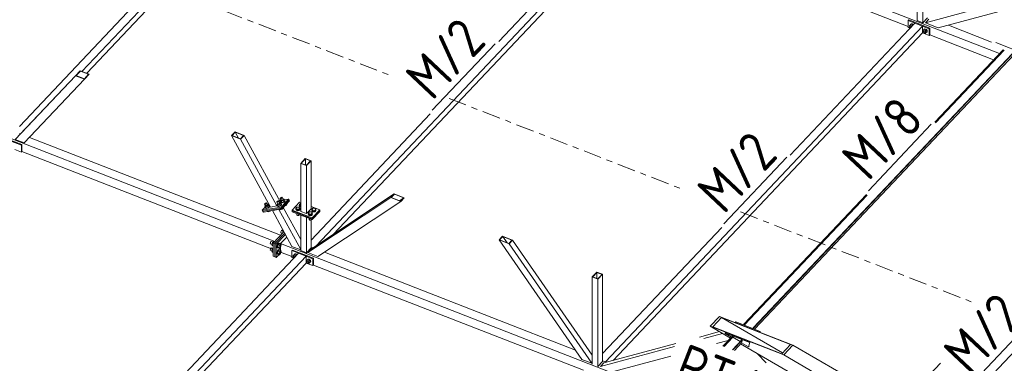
# Model space of a CAD drawing. Header units: millimetres. Extents: x -681 to 506, y -45 to 794.
# Tile 242 of 256: x 110 to 208, y 288 to 322. Entities that reach past the tile are written whole.
import ezdxf

# ---------------------------------------------------------------- set-up
doc = ezdxf.new("R2010")
doc.units = ezdxf.units.MM
doc.header["$LTSCALE"] = 0.6
doc.linetypes.add('XKITLINE00', pattern=[0])
doc.linetypes.add('XKITLINE03', pattern=[6, 3, -1, 1, -1])
for name, color, linetype, lineweight in [('Bolt', 7, 'Continuous', 0), ('Part', 2, 'Continuous', 0), ('PartMark', 3, 'Continuous', 0), ('S-GRID', 1, 'Continuous', 0)]:
    doc.layers.add(name, color=color, linetype=linetype, lineweight=lineweight)
doc.styles.add('ISOCPEUR', font='ISOCPEUR.TTF')

msp = doc.modelspace()

# ---------------------------------------------------------------- linework, layer by layer
at = {"layer": 'Bolt', "color": 3, "linetype": 'XKITLINE00', "lineweight": 0}
for p, q in [((198.429, 321.079), (198.511, 321.175)), ((198.458, 321.022), (198.429, 321.079)), ((198.452, 321.003), (198.465, 321.041)), ((198.465, 320.956), (198.452, 321.003)), ((198.465, 321.041), (198.511, 321.09)), ((198.465, 321.041), (198.499, 321.058)), ((198.499, 320.911), (198.465, 320.956)), ((198.499, 321.058), (198.547, 321.051)), ((198.51, 321.181), (198.533, 321.251)), ((198.511, 321.175), (198.51, 321.181)), ((198.511, 321.175), (198.603, 321.272)), ((198.675, 321.11), (198.511, 321.175)), ((198.533, 321.251), (198.597, 321.283)), ((198.533, 321.251), (198.55, 321.269)), ((198.547, 321.051), (198.594, 321.021)), ((198.615, 321.302), (198.55, 321.269)), ((198.594, 321.021), (198.627, 320.979)), ((198.597, 321.283), (198.685, 321.27)), ((198.768, 321.208), (198.603, 321.272)), ((198.703, 321.288), (198.615, 321.302)), ((198.675, 321.11), (198.768, 321.208)), ((198.702, 321.058), (198.675, 321.11)), ((198.685, 321.27), (198.773, 321.215)), ((198.79, 321.233), (198.703, 321.288)), ((198.795, 321.156), (198.768, 321.208)), ((198.773, 321.215), (198.808, 321.17)), ((198.825, 321.188), (198.79, 321.233)), ((198.539, 320.886), (198.499, 320.911)), ((199.758, 320.56), (199.841, 320.656)), ((199.788, 320.503), (199.758, 320.56)), ((199.782, 320.484), (199.795, 320.522)), ((199.795, 320.437), (199.782, 320.484)), ((199.795, 320.522), (199.841, 320.571)), ((199.795, 320.522), (199.829, 320.54)), ((199.829, 320.392), (199.795, 320.437)), ((199.829, 320.54), (199.877, 320.532)), ((199.877, 320.362), (199.829, 320.392)), ((199.839, 320.662), (199.863, 320.732)), ((199.841, 320.656), (199.839, 320.662)), ((199.841, 320.656), (199.933, 320.754)), ((199.841, 320.656), (200.005, 320.592)), ((199.863, 320.732), (199.927, 320.765)), ((199.863, 320.732), (199.88, 320.75)), ((199.877, 320.532), (199.924, 320.503)), ((199.924, 320.355), (199.877, 320.362)), ((199.945, 320.783), (199.88, 320.75)), ((199.924, 320.503), (199.959, 320.458)), ((199.959, 320.373), (199.924, 320.355)), ((199.927, 320.765), (200.015, 320.751)), ((200.097, 320.689), (199.933, 320.754)), ((199.939, 320.362), (200.005, 320.336)), ((200.032, 320.77), (199.945, 320.783)), ((199.959, 320.458), (199.972, 320.41)), ((199.959, 320.373), (200.005, 320.422)), ((199.972, 320.41), (199.959, 320.373)), ((200.005, 320.592), (200.097, 320.689)), ((200.005, 320.592), (200.087, 320.432)), ((200.005, 320.336), (200.097, 320.434)), ((200.005, 320.336), (200.087, 320.432)), ((200.015, 320.751), (200.103, 320.696)), ((200.12, 320.714), (200.032, 320.77)), ((200.087, 320.432), (200.18, 320.53)), ((200.103, 320.423), (200.089, 320.425)), ((200.18, 320.53), (200.097, 320.689)), ((200.097, 320.434), (200.18, 320.53)), ((200.103, 320.696), (200.167, 320.613)), ((200.167, 320.456), (200.103, 320.423)), ((200.185, 320.632), (200.12, 320.714)), ((200.167, 320.613), (200.191, 320.525)), ((200.191, 320.525), (200.167, 320.456)), ((200.167, 320.456), (200.185, 320.474)), ((200.208, 320.544), (200.185, 320.632)), ((200.185, 320.474), (200.208, 320.544)), ((134.349, 303.364), (134.367, 303.393)), ((134.357, 303.347), (134.349, 303.364)), ((134.39, 303.345), (134.357, 303.347)), ((134.472, 303.136), (134.357, 303.347)), ((134.367, 303.393), (134.406, 303.425)), ((134.438, 303.36), (134.39, 303.345)), ((134.406, 303.425), (134.457, 303.453)), ((134.489, 303.387), (134.438, 303.36)), ((134.457, 303.453), (134.505, 303.467)), ((134.528, 303.42), (134.489, 303.387)), ((134.505, 303.467), (134.538, 303.466)), ((134.546, 303.448), (134.528, 303.42)), ((134.538, 303.466), (134.546, 303.448)), ((134.653, 303.255), (134.538, 303.466)), ((135.561, 303.563), (135.579, 303.592)), ((135.569, 303.546), (135.561, 303.563)), ((135.602, 303.544), (135.569, 303.546)), ((135.684, 303.334), (135.569, 303.546)), ((135.579, 303.592), (135.618, 303.624)), ((135.65, 303.559), (135.602, 303.544)), ((135.659, 303.38), (135.603, 303.321)), ((135.603, 303.321), (135.674, 303.288)), ((135.683, 303.174), (135.603, 303.321)), ((135.618, 303.624), (135.669, 303.651)), ((135.701, 303.586), (135.65, 303.559)), ((135.669, 303.651), (135.717, 303.666)), ((135.846, 303.361), (135.674, 303.288)), ((135.74, 303.618), (135.701, 303.586)), ((135.717, 303.666), (135.75, 303.665)), ((135.758, 303.647), (135.74, 303.618)), ((135.75, 303.665), (135.758, 303.647)), ((135.865, 303.453), (135.75, 303.665)), ((135.846, 303.488), (135.874, 303.5)), ((135.945, 303.467), (135.846, 303.361)), ((135.846, 303.361), (135.926, 303.214)), ((135.874, 303.5), (135.945, 303.467)), ((135.906, 303.93), (135.924, 303.958)), ((135.915, 303.912), (135.906, 303.93)), ((135.948, 303.911), (135.915, 303.912)), ((136.03, 303.701), (135.915, 303.912)), ((135.924, 303.958), (135.964, 303.991)), ((135.926, 303.214), (136.025, 303.32)), ((135.945, 303.467), (136.025, 303.32)), ((135.996, 303.925), (135.948, 303.911)), ((136.005, 303.747), (135.949, 303.687)), ((135.949, 303.687), (136.02, 303.654)), ((136.029, 303.54), (135.949, 303.687)), ((135.964, 303.991), (136.015, 304.018)), ((136.046, 303.953), (135.996, 303.925)), ((136.037, 303.325), (136.004, 303.271)), ((136.005, 303.358), (136.021, 303.357)), ((136.015, 304.018), (136.063, 304.033)), ((136.017, 303.536), (136.025, 303.548)), ((136.033, 303.503), (136.017, 303.536)), ((136.191, 303.727), (136.02, 303.654)), ((136.02, 303.654), (136.1, 303.507)), ((136.021, 303.357), (136.037, 303.325)), ((136.036, 303.329), (136.021, 303.357)), ((136.029, 303.54), (136.1, 303.507)), ((136.093, 303.5), (136.033, 303.503)), ((136.048, 303.476), (136.033, 303.503)), ((136.052, 303.297), (136.036, 303.329)), ((136.086, 303.985), (136.046, 303.953)), ((136.048, 303.476), (136.108, 303.473)), ((136.063, 304.033), (136.096, 304.031)), ((136.104, 304.014), (136.086, 303.985)), ((136.182, 303.528), (136.093, 303.5)), ((136.096, 304.031), (136.104, 304.014)), ((136.21, 303.82), (136.096, 304.031)), ((136.1, 303.507), (136.271, 303.58)), ((136.108, 303.473), (136.197, 303.5)), ((136.276, 303.578), (136.182, 303.528)), ((136.291, 303.833), (136.191, 303.727)), ((136.191, 303.727), (136.271, 303.58)), ((136.192, 303.854), (136.22, 303.866)), ((136.197, 303.5), (136.291, 303.55)), ((136.22, 303.866), (136.291, 303.833)), ((136.271, 303.58), (136.371, 303.686)), ((136.35, 303.638), (136.276, 303.578)), ((136.291, 303.833), (136.371, 303.686)), ((136.291, 303.55), (136.365, 303.61)), ((136.35, 303.724), (136.367, 303.723)), ((136.383, 303.691), (136.35, 303.638)), ((136.365, 303.61), (136.398, 303.663)), ((136.367, 303.723), (136.383, 303.691)), ((136.382, 303.696), (136.367, 303.723)), ((136.398, 303.663), (136.382, 303.696)), ((136.464, 303.227), (136.564, 303.332)), ((136.564, 303.332), (136.549, 303.36)), ((137.822, 303.327), (137.922, 303.432)), ((137.822, 303.22), (137.822, 303.327)), ((137.915, 303.218), (137.822, 303.327)), ((137.922, 303.432), (137.944, 303.432)), ((134.447, 303.181), (134.391, 303.122)), ((134.391, 303.122), (134.463, 303.089)), ((134.471, 302.975), (134.391, 303.122)), ((134.46, 302.97), (134.467, 302.983)), ((134.475, 302.938), (134.46, 302.97)), ((134.634, 303.162), (134.463, 303.089)), ((134.463, 303.089), (134.543, 302.942)), ((134.471, 302.975), (134.543, 302.942)), ((134.536, 302.935), (134.475, 302.938)), ((134.49, 302.91), (134.475, 302.938)), ((134.49, 302.91), (134.551, 302.908)), ((134.625, 302.962), (134.536, 302.935)), ((134.543, 302.942), (134.714, 303.015)), ((134.551, 302.908), (134.64, 302.935)), ((134.719, 303.013), (134.625, 302.962)), ((134.634, 303.289), (134.662, 303.301)), ((134.734, 303.268), (134.634, 303.162)), ((134.634, 303.162), (134.714, 303.015)), ((134.64, 302.935), (134.734, 302.985)), ((134.664, 302.622), (134.654, 302.639)), ((134.662, 303.301), (134.734, 303.268)), ((134.664, 302.622), (134.735, 302.589)), ((134.735, 302.589), (134.703, 302.647)), ((134.714, 303.015), (134.814, 303.121)), ((134.792, 303.073), (134.719, 303.013)), ((134.734, 303.268), (134.814, 303.121)), ((134.734, 302.985), (134.807, 303.045)), ((134.735, 302.589), (134.906, 302.661)), ((134.825, 303.126), (134.792, 303.073)), ((134.793, 303.159), (134.809, 303.158)), ((134.807, 303.045), (134.84, 303.098)), ((134.809, 303.158), (134.825, 303.126)), ((134.824, 303.131), (134.809, 303.158)), ((134.84, 303.098), (134.824, 303.131)), ((134.906, 302.661), (134.896, 302.679)), ((134.906, 302.661), (134.927, 302.684)), ((135.671, 303.169), (135.679, 303.181)), ((135.687, 303.137), (135.671, 303.169)), ((135.674, 303.288), (135.754, 303.141)), ((135.683, 303.174), (135.754, 303.141)), ((135.748, 303.134), (135.687, 303.137)), ((135.702, 303.109), (135.687, 303.137)), ((135.702, 303.109), (135.763, 303.106)), ((135.837, 303.161), (135.748, 303.134)), ((135.754, 303.141), (135.926, 303.214)), ((135.763, 303.106), (135.852, 303.134)), ((135.93, 303.212), (135.837, 303.161)), ((135.852, 303.134), (135.945, 303.184)), ((135.876, 302.82), (135.866, 302.838)), ((135.876, 302.82), (135.947, 302.787)), ((135.947, 302.787), (135.915, 302.846)), ((136.004, 303.271), (135.93, 303.212)), ((135.945, 303.184), (136.019, 303.244)), ((135.947, 302.787), (136.118, 302.86)), ((136.019, 303.244), (136.052, 303.297)), ((136.118, 302.86), (136.103, 302.888)), ((136.118, 302.86), (136.218, 302.966)), ((136.218, 302.966), (136.203, 302.994)), ((136.395, 303.197), (136.464, 303.227)), ((136.464, 303.227), (136.449, 303.254)), ((137.463, 302.854), (137.476, 302.883)), ((137.489, 302.788), (137.463, 302.854)), ((137.463, 302.828), (137.463, 302.854)), ((137.463, 302.828), (137.489, 302.762)), ((137.476, 302.96), (137.576, 303.066)), ((137.476, 302.854), (137.476, 302.96)), ((137.569, 302.852), (137.476, 302.96)), ((137.476, 302.854), (137.569, 302.745)), ((137.562, 302.738), (137.489, 302.788)), ((137.489, 302.762), (137.562, 302.713)), ((137.569, 302.388), (137.551, 302.409)), ((137.558, 302.299), (137.558, 302.401)), ((137.664, 302.719), (137.562, 302.738)), ((137.562, 302.713), (137.664, 302.693)), ((137.569, 302.745), (137.569, 302.852)), ((137.761, 302.849), (137.569, 302.852)), ((137.569, 302.745), (137.761, 302.743)), ((137.569, 302.388), (137.569, 302.402)), ((137.606, 302.387), (137.569, 302.388)), ((137.576, 303.066), (137.769, 303.063)), ((137.768, 302.735), (137.664, 302.719)), ((137.664, 302.693), (137.768, 302.71)), ((137.861, 302.955), (137.761, 302.849)), ((137.761, 302.743), (137.761, 302.849)), ((137.761, 302.743), (137.861, 302.848)), ((137.845, 302.783), (137.768, 302.735)), ((137.768, 302.71), (137.845, 302.757)), ((137.769, 303.063), (137.861, 302.955)), ((137.809, 303.22), (137.822, 303.249)), ((137.835, 303.154), (137.809, 303.22)), ((137.809, 303.195), (137.809, 303.22)), ((137.809, 303.195), (137.835, 303.128)), ((137.915, 303.112), (137.822, 303.22)), ((137.908, 303.104), (137.835, 303.154)), ((137.835, 303.128), (137.908, 303.079)), ((137.874, 302.848), (137.845, 302.783)), ((137.845, 302.757), (137.874, 302.823)), ((137.861, 302.848), (137.861, 302.955)), ((137.861, 302.883), (137.874, 302.848)), ((137.874, 302.823), (137.874, 302.848)), ((137.944, 303.098), (137.908, 303.104)), ((137.908, 303.079), (137.944, 303.072)), ((137.915, 303.112), (137.915, 303.218)), ((137.944, 303.218), (137.915, 303.218)), ((137.944, 303.111), (137.915, 303.112)), ((138.698, 302.372), (138.711, 302.401)), ((138.724, 302.306), (138.698, 302.372)), ((138.698, 302.347), (138.698, 302.372)), ((138.698, 302.347), (138.724, 302.28)), ((138.711, 302.479), (138.811, 302.584)), ((138.711, 302.372), (138.711, 302.479)), ((138.804, 302.37), (138.711, 302.479)), ((138.711, 302.372), (138.804, 302.264)), ((138.804, 302.264), (138.804, 302.37)), ((138.996, 302.367), (138.804, 302.37)), ((138.811, 302.584), (139.004, 302.582)), ((139.096, 302.473), (138.996, 302.367)), ((138.996, 302.261), (139.096, 302.367)), ((138.996, 302.261), (138.996, 302.367)), ((139.004, 302.582), (139.096, 302.473)), ((139.044, 302.739), (139.057, 302.768)), ((139.069, 302.672), (139.044, 302.739)), ((139.044, 302.713), (139.044, 302.739)), ((139.044, 302.713), (139.069, 302.647)), ((139.057, 302.845), (139.157, 302.951)), ((139.057, 302.738), (139.057, 302.845)), ((139.15, 302.736), (139.057, 302.845)), ((139.057, 302.738), (139.15, 302.63)), ((139.143, 302.623), (139.069, 302.672)), ((139.069, 302.647), (139.143, 302.597)), ((139.109, 302.367), (139.08, 302.301)), ((139.08, 302.275), (139.109, 302.341)), ((139.096, 302.367), (139.096, 302.473)), ((139.096, 302.401), (139.109, 302.367)), ((139.109, 302.341), (139.109, 302.367)), ((139.245, 302.604), (139.143, 302.623)), ((139.143, 302.597), (139.245, 302.578)), ((139.15, 302.63), (139.15, 302.736)), ((139.342, 302.734), (139.15, 302.736)), ((139.15, 302.63), (139.342, 302.627)), ((139.157, 302.951), (139.349, 302.948)), ((139.348, 302.62), (139.245, 302.604)), ((139.245, 302.578), (139.348, 302.594)), ((139.442, 302.839), (139.342, 302.734)), ((139.342, 302.627), (139.342, 302.734)), ((139.342, 302.627), (139.442, 302.733)), ((139.425, 302.667), (139.348, 302.62)), ((139.348, 302.594), (139.425, 302.642)), ((139.349, 302.948), (139.442, 302.839)), ((139.455, 302.733), (139.425, 302.667)), ((139.425, 302.642), (139.455, 302.707)), ((139.442, 302.733), (139.442, 302.839)), ((139.442, 302.767), (139.455, 302.733)), ((139.455, 302.707), (139.455, 302.733)), ((137.558, 302.299), (137.571, 302.263)), ((137.571, 302.263), (137.611, 302.237)), ((137.611, 302.237), (137.666, 302.226)), ((137.666, 302.226), (137.722, 302.235)), ((137.722, 302.235), (137.764, 302.261)), ((137.764, 302.261), (137.78, 302.296)), ((137.78, 302.296), (137.78, 302.32)), ((138.797, 302.256), (138.724, 302.306)), ((138.724, 302.28), (138.797, 302.231)), ((138.804, 301.906), (138.786, 301.927)), ((138.793, 301.818), (138.793, 301.919)), ((138.793, 301.818), (138.806, 301.782)), ((138.899, 302.237), (138.797, 302.256)), ((138.797, 302.231), (138.899, 302.212)), ((138.804, 302.264), (138.996, 302.261)), ((138.804, 301.906), (138.804, 301.92)), ((138.841, 301.906), (138.804, 301.906)), ((138.806, 301.782), (138.846, 301.755)), ((138.846, 301.755), (138.901, 301.745)), ((139.003, 302.254), (138.899, 302.237)), ((138.899, 302.212), (139.003, 302.228)), ((138.901, 301.745), (138.957, 301.754)), ((138.957, 301.754), (138.999, 301.779)), ((138.999, 301.779), (139.015, 301.815)), ((139.08, 302.301), (139.003, 302.254)), ((139.003, 302.228), (139.08, 302.275)), ((139.015, 301.815), (139.015, 301.838)), ((135.967, 300.61), (135.958, 300.549)), ((135.958, 300.549), (135.967, 300.508)), ((135.992, 300.674), (135.967, 300.61)), ((135.967, 300.508), (135.992, 300.497)), ((136.027, 300.724), (135.992, 300.674)), ((135.992, 300.497), (135.993, 300.497)), ((135.992, 300.497), (136.133, 300.442)), ((136.061, 300.747), (136.027, 300.724)), ((136.061, 300.747), (136.235, 300.679)), ((136.135, 300.444), (136.185, 300.627)), ((136.185, 300.627), (136.237, 300.682)), ((136.185, 300.627), (136.275, 300.592)), ((134.929, 299.511), (134.92, 299.45)), ((134.92, 299.45), (134.929, 299.409)), ((134.955, 299.575), (134.929, 299.511)), ((134.929, 299.409), (134.955, 299.398)), ((134.989, 299.625), (134.955, 299.575)), ((134.955, 299.398), (134.955, 299.398)), ((134.955, 299.398), (135.097, 299.343)), ((135.024, 299.648), (134.989, 299.625)), ((135.024, 299.648), (135.198, 299.58)), ((135.148, 299.528), (135.088, 299.311)), ((135.268, 299.655), (135.148, 299.528)), ((135.148, 299.528), (135.237, 299.493)), ((135.268, 299.655), (135.357, 299.62)), ((135.711, 299.429), (135.648, 299.337)), ((135.686, 299.322), (135.749, 299.414)), ((135.809, 299.443), (135.689, 299.316)), ((135.774, 299.471), (135.711, 299.429)), ((135.749, 299.414), (135.812, 299.456)), ((135.774, 299.471), (135.812, 299.456)), ((135.809, 299.443), (135.951, 299.388)), ((135.812, 299.456), (135.859, 299.437)), ((135.859, 299.437), (135.862, 299.423)), ((134.929, 298.872), (134.92, 298.811)), ((134.92, 298.811), (134.929, 298.77)), ((134.955, 298.937), (134.929, 298.872)), ((134.929, 298.77), (134.955, 298.76)), ((134.989, 298.987), (134.955, 298.937)), ((134.955, 298.76), (134.955, 298.76)), ((134.955, 298.76), (135.097, 298.704)), ((135.024, 299.01), (134.989, 298.987)), ((135.024, 299.01), (135.198, 298.942)), ((135.088, 299.311), (135.148, 299.221)), ((135.088, 299.311), (135.224, 299.258)), ((135.148, 298.889), (135.088, 298.673)), ((135.088, 298.673), (135.148, 298.583)), ((135.088, 298.673), (135.224, 298.619)), ((135.148, 299.221), (135.224, 299.191)), ((135.224, 298.97), (135.148, 298.889)), ((135.148, 298.889), (135.224, 298.859)), ((135.148, 298.583), (135.224, 298.553)), ((135.601, 299.219), (135.584, 299.107)), ((135.584, 299.107), (135.601, 299.032)), ((135.601, 298.58), (135.584, 298.469)), ((135.584, 298.469), (135.601, 298.393)), ((135.648, 299.337), (135.601, 299.219)), ((135.601, 299.032), (135.648, 299.012)), ((135.648, 298.698), (135.601, 298.58)), ((135.622, 299.092), (135.639, 299.204)), ((135.639, 299.017), (135.622, 299.092)), ((135.622, 298.454), (135.639, 298.566)), ((135.639, 298.378), (135.622, 298.454)), ((135.689, 299.316), (135.629, 299.1)), ((135.629, 299.1), (135.689, 299.01)), ((135.629, 299.1), (135.772, 299.044)), ((135.689, 298.678), (135.629, 298.461)), ((135.629, 298.461), (135.689, 298.372)), ((135.629, 298.461), (135.772, 298.406)), ((135.639, 299.204), (135.686, 299.322)), ((135.686, 298.997), (135.639, 299.017)), ((135.639, 298.566), (135.686, 298.683)), ((135.648, 299.012), (135.649, 299.013)), ((135.648, 299.012), (135.686, 298.997)), ((135.711, 298.79), (135.648, 298.698)), ((135.699, 299.006), (135.686, 298.997)), ((135.686, 298.683), (135.749, 298.776)), ((135.689, 299.316), (135.832, 299.261)), ((135.689, 299.01), (135.832, 298.954)), ((135.809, 298.805), (135.689, 298.678)), ((135.689, 298.678), (135.832, 298.622)), ((135.774, 298.832), (135.711, 298.79)), ((135.749, 298.776), (135.812, 298.818)), ((135.772, 299.044), (135.832, 299.261)), ((135.832, 298.954), (135.772, 299.044)), ((135.772, 298.406), (135.832, 298.622)), ((135.774, 298.832), (135.812, 298.818)), ((135.809, 298.805), (135.951, 298.749)), ((135.812, 298.818), (135.859, 298.798)), ((135.832, 299.261), (135.951, 299.388)), ((135.951, 299.081), (135.832, 298.954)), ((135.832, 298.622), (135.951, 298.749)), ((135.951, 298.443), (135.832, 298.316)), ((135.859, 298.798), (135.862, 298.784)), ((135.951, 299.388), (136.011, 299.298)), ((136.011, 299.298), (135.951, 299.081)), ((135.951, 298.749), (136.011, 298.66)), ((136.011, 298.66), (135.951, 298.443)), ((135.601, 298.393), (135.648, 298.374)), ((135.686, 298.359), (135.639, 298.378)), ((135.648, 298.374), (135.649, 298.374)), ((135.648, 298.374), (135.686, 298.359)), ((135.699, 298.368), (135.686, 298.359)), ((135.689, 298.372), (135.832, 298.316)), ((135.832, 298.316), (135.772, 298.406)), ((137.177, 298.187), (137.26, 298.283)), ((137.207, 298.129), (137.177, 298.187)), ((137.201, 298.111), (137.213, 298.149)), ((137.213, 298.063), (137.201, 298.111)), ((137.213, 298.149), (137.26, 298.197)), ((137.213, 298.149), (137.248, 298.166)), ((137.248, 298.019), (137.213, 298.063)), ((137.248, 298.166), (137.296, 298.159)), ((137.288, 297.993), (137.248, 298.019)), ((137.258, 298.289), (137.282, 298.359)), ((137.26, 298.283), (137.258, 298.289)), ((137.26, 298.283), (137.352, 298.38)), ((137.424, 298.218), (137.26, 298.283)), ((137.282, 298.359), (137.346, 298.391)), ((137.282, 298.359), (137.299, 298.377)), ((137.296, 298.159), (137.343, 298.129)), ((137.363, 298.409), (137.299, 298.377)), ((137.343, 298.129), (137.376, 298.087)), ((137.346, 298.391), (137.434, 298.378)), ((137.516, 298.316), (137.352, 298.38)), ((137.451, 298.396), (137.363, 298.409)), ((137.424, 298.218), (137.516, 298.316)), ((137.451, 298.166), (137.424, 298.218)), ((137.434, 298.378), (137.522, 298.323)), ((137.539, 298.341), (137.451, 298.396)), ((137.543, 298.264), (137.516, 298.316)), ((137.522, 298.323), (137.557, 298.278)), ((137.574, 298.296), (137.539, 298.341)), ((138.507, 297.668), (138.589, 297.764)), ((138.537, 297.611), (138.507, 297.668)), ((138.531, 297.592), (138.543, 297.63)), ((138.543, 297.545), (138.531, 297.592)), ((138.543, 297.63), (138.589, 297.679)), ((138.543, 297.63), (138.578, 297.647)), ((138.578, 297.5), (138.543, 297.545)), ((138.578, 297.647), (138.626, 297.64)), ((138.626, 297.47), (138.578, 297.5)), ((138.588, 297.77), (138.612, 297.84)), ((138.59, 297.764), (138.588, 297.77)), ((138.589, 297.764), (138.682, 297.861)), ((138.589, 297.764), (138.754, 297.7)), ((138.612, 297.84), (138.676, 297.872)), ((138.612, 297.84), (138.629, 297.858)), ((138.626, 297.64), (138.673, 297.61)), ((138.673, 297.463), (138.626, 297.47)), ((138.693, 297.891), (138.629, 297.858)), ((138.673, 297.61), (138.708, 297.566)), ((138.708, 297.481), (138.673, 297.463)), ((138.676, 297.872), (138.764, 297.859)), ((138.846, 297.797), (138.682, 297.861)), ((138.687, 297.47), (138.754, 297.444)), ((138.781, 297.878), (138.693, 297.891)), ((138.708, 297.566), (138.721, 297.518)), ((138.708, 297.481), (138.754, 297.529)), ((138.721, 297.518), (138.708, 297.481)), ((138.754, 297.7), (138.846, 297.797)), ((138.754, 297.7), (138.836, 297.54)), ((138.754, 297.444), (138.846, 297.542)), ((138.754, 297.444), (138.836, 297.54)), ((138.764, 297.859), (138.852, 297.804)), ((138.869, 297.822), (138.781, 297.878)), ((138.836, 297.54), (138.928, 297.638)), ((138.852, 297.531), (138.838, 297.533)), ((138.928, 297.638), (138.846, 297.797)), ((138.846, 297.542), (138.928, 297.638)), ((138.852, 297.804), (138.916, 297.721)), ((138.916, 297.564), (138.852, 297.531)), ((138.933, 297.739), (138.869, 297.822)), ((138.916, 297.721), (138.94, 297.633)), ((138.94, 297.633), (138.916, 297.564)), ((138.916, 297.564), (138.933, 297.582)), ((138.957, 297.652), (138.933, 297.739)), ((138.933, 297.582), (138.957, 297.652))]:
    msp.add_line(p, q, dxfattribs=at)
at = {"layer": 'Part', "color": 2, "linetype": 'XKITLINE00', "lineweight": 0}
for p, q in [((141.803, 343.665), (116.208, 316.553)), ((116.678, 316.369), (141.803, 342.984)), ((168.221, 333.615), (207.39, 318.336)), ((52.015, 332.158), (135.378, 299.642)), ((170.775, 332.364), (139.455, 299.187)), ((141.182, 300.336), (170.775, 331.684)), ((170.016, 332.661), (157.622, 319.533)), ((171.498, 331.485), (198.323, 321.022)), ((199.195, 330.298), (199.195, 321.617)), ((199.765, 330.076), (199.765, 321.394)), ((121.85, 323.63), (110.003, 311.081)), ((200.016, 321.38), (208.202, 323.6)), ((201.296, 320.881), (207.833, 322.654)), ((199.747, 321.064), (168.22, 287.667)), ((198.988, 321.36), (186.594, 308.232)), ((198.38, 321.681), (198.323, 321.62)), ((198.323, 321.62), (200.412, 320.804)), ((198.323, 320.939), (198.323, 321.62)), ((198.323, 320.939), (198.518, 320.863)), ((200.47, 320.866), (198.38, 321.681)), ((199.747, 321.064), (198.988, 321.36)), ((199.195, 321.617), (199.765, 321.394)), ((199.747, 320.383), (199.747, 321.064)), ((199.765, 321.394), (200.226, 321.883)), ((200.016, 321.38), (200.362, 321.746)), ((201.296, 320.881), (200.016, 321.38)), ((202.307, 321.155), (206.596, 319.482)), ((168.987, 287.799), (199.747, 320.383)), ((199.747, 320.383), (200.412, 320.124)), ((200.47, 320.866), (200.412, 320.804)), ((200.412, 320.804), (200.412, 320.124)), ((200.412, 320.124), (200.47, 320.185)), ((200.47, 320.185), (200.47, 320.866)), ((200.47, 320.185), (206.803, 317.714)), ((208.677, 318.348), (182.899, 291.042)), ((182.937, 291.026), (208.716, 318.333)), ((183.037, 290.905), (208.872, 318.272)), ((207.745, 318.712), (200.959, 311.523)), ((200.987, 311.497), (207.783, 318.697)), ((201.034, 311.453), (207.848, 318.671)), ((115.57, 316.133), (109.579, 309.788)), ((110.04, 310.277), (115.57, 316.133)), ((116.032, 316.622), (115.57, 316.133)), ((115.57, 316.133), (116.464, 315.785)), ((116.048, 316.59), (115.621, 316.138)), ((115.621, 316.138), (116.448, 315.816)), ((116.032, 316.622), (116.925, 316.273)), ((116.874, 316.268), (116.048, 316.59)), ((116.448, 315.816), (116.874, 316.268)), ((116.464, 315.785), (116.925, 316.273)), ((116.464, 315.785), (110.472, 309.44)), ((150.822, 312.329), (138.975, 299.78)), ((110.003, 310.375), (110.098, 310.338)), ((131.425, 310.534), (131.079, 310.167)), ((131.079, 310.167), (131.973, 309.819)), ((131.079, 310.167), (134.94, 303.067)), ((131.13, 310.173), (131.441, 310.502)), ((131.13, 310.173), (131.956, 309.85)), ((131.425, 310.534), (132.318, 310.185)), ((131.441, 310.502), (131.752, 309.93)), ((132.268, 310.18), (131.441, 310.502)), ((131.956, 309.85), (132.268, 310.18)), ((132.318, 310.185), (131.973, 309.819)), ((135.932, 303.539), (132.318, 310.185)), ((108.099, 310.028), (110.189, 309.213)), ((110.247, 309.274), (108.157, 310.089)), ((109.579, 309.788), (110.472, 309.44)), ((110.247, 309.274), (110.189, 309.213)), ((110.189, 309.213), (110.189, 308.532)), ((110.247, 308.593), (110.247, 309.274)), ((110.991, 309.989), (135.954, 300.252)), ((131.973, 309.819), (135.586, 303.173)), ((109.524, 308.791), (110.189, 308.532)), ((110.189, 308.532), (110.247, 308.593)), ((110.247, 308.593), (135.224, 298.85)), ((138.405, 307.895), (137.944, 307.406)), ((137.944, 307.406), (138.514, 307.184)), ((137.944, 307.406), (137.944, 302.635)), ((137.99, 307.414), (138.416, 307.865)), ((137.99, 307.414), (138.502, 307.213)), ((138.405, 307.895), (138.975, 307.672)), ((138.416, 307.865), (138.416, 307.247)), ((138.929, 307.665), (138.416, 307.865)), ((138.502, 307.213), (138.929, 307.665)), ((138.514, 307.184), (138.975, 307.672)), ((138.975, 307.672), (138.975, 302.901)), ((138.514, 307.184), (138.514, 302.413)), ((147.24, 304.365), (139.012, 298.893)), ((147.24, 304.365), (146.895, 303.999)), ((147.26, 304.332), (146.949, 304.002)), ((148.237, 303.976), (147.24, 304.365)), ((148.183, 303.972), (147.26, 304.332)), ((194.158, 304.32), (181.966, 291.405)), ((182.005, 291.39), (194.187, 304.294)), ((134.753, 303.411), (134.132, 302.754)), ((135.586, 303.173), (135.932, 303.539)), ((135.842, 303.705), (136.74, 303.852)), ((136.74, 303.852), (135.991, 303.059)), ((136.041, 302.967), (136.79, 303.761)), ((136.79, 303.761), (136.041, 302.967)), ((136.091, 302.875), (136.84, 303.669)), ((136.79, 303.761), (136.74, 303.852)), ((136.84, 303.669), (136.79, 303.761)), ((137.087, 302.76), (137.837, 303.554)), ((137.837, 303.554), (137.944, 303.512)), ((146.895, 303.999), (138.666, 298.526)), ((147.892, 303.61), (139.663, 298.137)), ((146.895, 303.999), (147.892, 303.61)), ((146.949, 304.002), (147.871, 303.643)), ((147.755, 303.688), (148.183, 303.972)), ((147.871, 303.643), (148.183, 303.972)), ((147.892, 303.61), (148.237, 303.976)), ((182.012, 291.304), (194.233, 304.249)), ((135.991, 303.059), (134.132, 302.754)), ((134.132, 302.754), (134.182, 302.662)), ((134.182, 302.662), (136.041, 302.967)), ((134.182, 302.662), (136.041, 302.967)), ((134.232, 302.57), (134.182, 302.662)), ((136.091, 302.875), (134.232, 302.57)), ((135.586, 303.173), (134.94, 303.067)), ((135.13, 302.717), (137.071, 299.148)), ((137.944, 298.838), (135.777, 302.823)), ((136.041, 302.967), (135.991, 303.059)), ((136.041, 302.967), (136.091, 302.875)), ((137.944, 299.84), (136.219, 303.011)), ((137.087, 302.76), (137.087, 302.675)), ((137.087, 302.76), (139.082, 301.982)), ((137.087, 302.675), (137.087, 302.59)), ((137.087, 302.675), (139.082, 301.897)), ((137.087, 302.675), (139.082, 301.897)), ((137.087, 302.59), (139.082, 301.812)), ((137.944, 302.635), (138.514, 302.413)), ((138.514, 302.413), (138.975, 302.901)), ((138.975, 303.11), (139.831, 302.776)), ((139.082, 301.982), (139.831, 302.776)), ((139.082, 301.897), (139.831, 302.691)), ((139.831, 302.691), (139.082, 301.897)), ((139.831, 302.606), (139.082, 301.812)), ((139.831, 302.776), (139.831, 302.691)), ((139.831, 302.691), (139.831, 302.606)), ((137.944, 298.724), (137.944, 302.256)), ((138.514, 298.502), (138.514, 302.033)), ((138.975, 298.991), (138.975, 301.854)), ((139.082, 301.897), (139.082, 301.982)), ((139.082, 301.812), (139.082, 301.897)), ((136.282, 300.6), (135.224, 299.479)), ((135.367, 299.424), (136.353, 300.469)), ((136.353, 300.469), (135.367, 299.424)), ((179.794, 301.028), (167.947, 288.479)), ((135.224, 299.479), (135.367, 299.424)), ((135.224, 298.16), (135.224, 299.479)), ((135.367, 299.424), (135.367, 298.105)), ((135.367, 299.424), (135.509, 299.368)), ((135.367, 298.105), (135.367, 299.424)), ((135.509, 299.368), (136.424, 300.338)), ((136.518, 300.032), (135.942, 299.422)), ((135.942, 299.422), (175.111, 284.144)), ((135.942, 299.422), (135.942, 298.571)), ((136.518, 300.032), (136.61, 299.997)), ((157.999, 300.168), (157.653, 299.802)), ((157.653, 299.802), (158.65, 299.413)), ((157.653, 299.802), (165.882, 287.911)), ((157.708, 299.806), (158.019, 300.136)), ((157.708, 299.806), (158.63, 299.446)), ((157.999, 300.168), (158.996, 299.78)), ((158.019, 300.136), (158.447, 299.518)), ((158.941, 299.776), (158.019, 300.136)), ((158.63, 299.446), (158.941, 299.776)), ((158.996, 299.78), (158.65, 299.413)), ((158.65, 299.413), (166.879, 287.522)), ((166.916, 288.334), (158.996, 299.78)), ((137.736, 298.468), (125.343, 285.34)), ((135.509, 299.368), (135.509, 298.049)), ((135.509, 298.049), (135.986, 298.554)), ((135.942, 298.571), (137.071, 298.13)), ((137.071, 299.148), (137.944, 298.808)), ((137.129, 298.788), (137.071, 298.727)), ((137.071, 298.727), (139.161, 297.912)), ((137.071, 298.047), (137.071, 298.727)), ((139.219, 297.973), (137.129, 298.788)), ((138.496, 298.172), (137.736, 298.468)), ((137.944, 298.724), (138.514, 298.502)), ((138.514, 298.502), (138.975, 298.991)), ((139.012, 298.893), (138.666, 298.526)), ((138.666, 298.526), (139.663, 298.137)), ((138.975, 299.074), (139.17, 298.998)), ((140.297, 298.559), (165.248, 288.826)), ((138.496, 298.172), (107.176, 264.994)), ((108.903, 266.143), (138.496, 297.491)), ((135.367, 298.105), (135.224, 298.16)), ((135.367, 298.105), (135.509, 298.049)), ((137.071, 298.047), (137.266, 297.97)), ((138.496, 297.491), (138.496, 298.172)), ((138.496, 297.491), (139.161, 297.231)), ((139.219, 297.973), (139.161, 297.912)), ((139.161, 297.912), (139.161, 297.231)), ((139.219, 297.292), (139.219, 297.973)), ((201.439, 280.866), (217.441, 297.816)), ((139.161, 297.231), (139.219, 297.292)), ((139.219, 297.292), (166.043, 286.829)), ((167.377, 296.594), (166.916, 296.106)), ((166.962, 296.113), (167.388, 296.565)), ((167.377, 296.594), (167.947, 296.372)), ((167.388, 296.565), (167.388, 295.947)), ((167.901, 296.365), (167.388, 296.565)), ((166.916, 296.106), (167.486, 295.883)), ((166.916, 296.106), (166.916, 287.424)), ((166.962, 296.113), (167.474, 295.913)), ((167.474, 295.913), (167.901, 296.365)), ((167.486, 295.883), (167.947, 296.372)), ((167.486, 295.883), (167.486, 287.202)), ((167.947, 296.372), (167.947, 287.69)), ((179.552, 292.179), (178.63, 291.202)), ((178.887, 291.144), (179.752, 292.06)), ((179.552, 292.179), (186.862, 289.328)), ((179.752, 292.06), (185.809, 288.543)), ((186.605, 289.386), (179.752, 292.06)), ((181.177, 291.63), (181.119, 291.569)), ((181.119, 291.569), (183.547, 290.622)), ((181.119, 291.569), (181.119, 291.568)), ((181.177, 291.63), (183.604, 290.683)), ((177.588, 290.131), (179.555, 290.665)), ((178.63, 291.202), (185.94, 288.351)), ((178.63, 291.202), (180.661, 290.023)), ((178.887, 291.144), (185.741, 288.471)), ((180.197, 290.592), (180.139, 290.531)), ((180.197, 290.592), (182.625, 289.645)), ((181.966, 291.405), (181.947, 291.33)), ((181.966, 291.405), (182.005, 291.39)), ((182.005, 291.39), (181.985, 291.315)), ((182.899, 291.042), (182.879, 290.966)), ((182.899, 291.042), (182.937, 291.026)), ((182.937, 291.026), (182.918, 290.951)), ((183.547, 290.622), (183.604, 290.683)), ((183.547, 290.622), (183.547, 290.621)), ((183.604, 290.683), (183.584, 290.607)), ((178, 289.971), (179.875, 290.479)), ((179.279, 289.471), (180.437, 289.786)), ((180.871, 290.245), (179.909, 289.226)), ((179.948, 289.211), (180.91, 290.23)), ((180.877, 290.101), (180.012, 289.186)), ((180.139, 290.531), (180.131, 290.498)), ((180.131, 290.498), (180.763, 290.131)), ((180.139, 290.531), (182.567, 289.584)), ((181.804, 289.882), (180.841, 288.862)), ((180.871, 290.245), (180.91, 290.23)), ((180.91, 290.23), (180.877, 290.101)), ((180.877, 290.101), (181.609, 289.676)), ((180.88, 288.847), (181.843, 289.867)), ((181.843, 289.867), (181.761, 289.553)), ((181.804, 289.882), (181.843, 289.867)), ((182.567, 289.584), (182.625, 289.645)), ((167.737, 287.187), (175.098, 289.184)), ((168.083, 287.553), (175.217, 289.488)), ((181.037, 288.786), (181.761, 289.553)), ((181.658, 289.444), (186.388, 286.699)), ((181.76, 289.552), (182.453, 289.15)), ((182.567, 289.584), (182.453, 289.15)), ((182.453, 289.15), (182.51, 289.21)), ((185.741, 288.471), (186.605, 289.386)), ((186.862, 289.328), (185.94, 288.351)), ((186.862, 289.328), (197.431, 283.193)), ((166.879, 287.522), (165.882, 287.911)), ((167.486, 287.202), (167.947, 287.69)), ((167.947, 287.774), (168.336, 287.622)), ((169.017, 286.688), (174.729, 288.237)), ((184.209, 287.549), (183.328, 288.475)), ((185.94, 288.351), (196.509, 282.216)), ((166.879, 287.522), (166.916, 287.561)), ((167.737, 287.187), (168.083, 287.553)), ((201.538, 287.543), (194.573, 280.165))]:
    msp.add_line(p, q, dxfattribs=at)
at = {"layer": 'PartMark', "color": 1, "linetype": 'XKITLINE00', "lineweight": 0}
for p, q in [((151.023, 312.689), (157.275, 319.31)), ((207.005, 319.43), (218.051, 315.121)), ((194.36, 304.68), (200.611, 311.301)), ((179.995, 301.388), (186.247, 308.01)), ((204.471, 285.324), (210.722, 291.946))]:
    msp.add_line(p, q, dxfattribs=at)
at = {"layer": 'S-GRID', "color": 1, "linetype": 'XKITLINE03', "lineweight": 0}
for p, q in [((123.72, 325.174), (146.717, 316.204)), ((152.692, 313.874), (175.689, 304.904)), ((181.664, 302.573), (204.606, 293.625))]:
    msp.add_line(p, q, dxfattribs=at)

# ---------------------------------------------------------------- texts
at = {"layer": 'PartMark', "color": 1, "style": 'ISOCPEUR', "width": 0.85}
for s, rotation, p in [('M/2', 46.65022, (150.999, 313.537)), ('M/8', 46.65022, (194.336, 305.528)), ('M/2', 46.65022, (179.971, 302.236)), ('M/2', 46.65022, (204.446, 286.172)), ('RT/10', -21.3083, (174.862, 285.828))]:
    msp.add_text(s, height=4, rotation=rotation, dxfattribs=at).set_placement(p)

doc.saveas('drawing.dxf')
